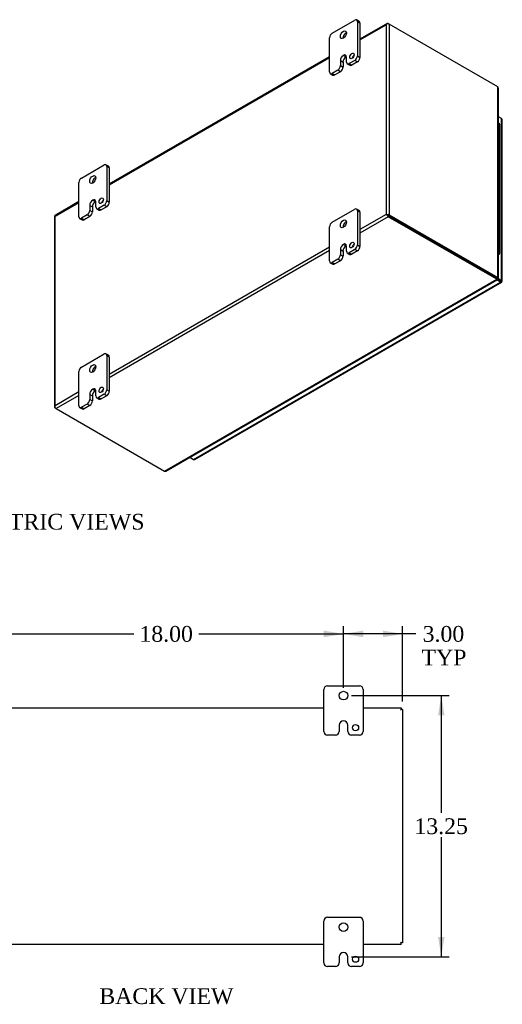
# Model space of a CAD drawing. Header units: inches. Extents: x 4 to 119, y 5 to 79.
# Tile 7 of 7: x 94 to 119, y 29 to 79. Entities that reach past the tile are written whole.
import ezdxf
from ezdxf.enums import TextEntityAlignment as Align

# ---------------------------------------------------------------- set-up
doc = ezdxf.new("R2010")
doc.units = ezdxf.units.IN
doc.header["$MEASUREMENT"] = 0
for name, color, linetype in [('COM48426', 7, 'CONTINUOUS'), ('COM71780-1', 7, 'CONTINUOUS'), ('COM71783-1', 7, 'CONTINUOUS'), ('DEFAULT', 7, 'CONTINUOUS'), ('FET07710', 7, 'CONTINUOUS')]:
    doc.layers.add(name, color=color, linetype=linetype)
doc.styles.add('SEACAD_TIMES_NEW_ROMAN', font='times.ttf')

# ---------------------------------------------------------------- blocks, each defined once
blk = doc.blocks.new('GDIMGGROUP5')
at = {"layer": 'DEFAULT', "linetype": 'Continuous'}
for points in [[(93.863, 47.835), (92.863, 47.668), (93.863, 47.501)], [(109.863, 47.835), (109.863, 47.501), (110.863, 47.668)]]:
    blk.add_hatch(color=136, dxfattribs=at).paths.add_polyline_path(points)
at = {"layer": 'DEFAULT', "color": 136, "linetype": 'Continuous'}
for p, q in [((92.863, 44.934), (92.863, 48.068)), ((110.863, 44.934), (110.863, 48.068)), ((92.863, 47.668), (100.218, 47.668)), ((103.508, 47.668), (110.863, 47.668))]:
    blk.add_line(p, q, dxfattribs=at)
at = {"layer": 'DEFAULT', "color": 136, "linetype": 'Continuous', "style": 'SEACAD_TIMES_NEW_ROMAN'}
blk.add_text('18.00', height=0.8, dxfattribs=at).set_placement((100.498, 48.068), align=Align.TOP_LEFT)
blk = doc.blocks.new('GDIMGGROUP6')
at = {"layer": 'DEFAULT', "linetype": 'Continuous'}
for points in [[(115.993, 43.534), (115.827, 44.534), (115.66, 43.534)], [(115.993, 32.284), (115.66, 32.284), (115.827, 31.284)]]:
    blk.add_hatch(color=136, dxfattribs=at).paths.add_polyline_path(points)
at = {"layer": 'DEFAULT', "color": 136, "linetype": 'Continuous'}
for p, q in [((111.263, 44.534), (116.227, 44.534)), ((115.827, 44.534), (115.827, 38.589)), ((115.827, 37.356), (115.827, 31.284)), ((111.264, 31.284), (116.227, 31.284))]:
    blk.add_line(p, q, dxfattribs=at)
at = {"layer": 'DEFAULT', "color": 136, "linetype": 'Continuous', "style": 'SEACAD_TIMES_NEW_ROMAN'}
blk.add_text('13.25', height=0.8, dxfattribs=at).set_placement((114.462, 38.309), align=Align.TOP_LEFT)
blk = doc.blocks.new('GDIMGGROUP7')
at = {"layer": 'DEFAULT', "linetype": 'Continuous'}
for points in [[(111.863, 47.835), (110.863, 47.668), (111.863, 47.501)], [(112.863, 47.835), (112.863, 47.501), (113.863, 47.668)]]:
    blk.add_hatch(color=136, dxfattribs=at).paths.add_polyline_path(points)
at = {"layer": 'DEFAULT', "color": 136, "linetype": 'Continuous'}
for p, q in [((110.863, 45.152), (110.863, 48.068)), ((113.863, 44.236), (113.863, 48.068)), ((114.543, 47.668), (110.863, 47.668))]:
    blk.add_line(p, q, dxfattribs=at)
at = {"layer": 'DEFAULT', "color": 136, "linetype": 'Continuous', "style": 'SEACAD_TIMES_NEW_ROMAN'}
for s, p in [('3.00', (114.88, 48.068)), ('TYP', (114.823, 46.868))]:
    blk.add_text(s, height=0.8, dxfattribs=at).set_placement(p, align=Align.TOP_LEFT)

msp = doc.modelspace()

# ---------------------------------------------------------------- linework, layer by layer
at = {"layer": 'COM48426', "color": 7, "linetype": 'Continuous'}
for p, q in [((113.084, 78.646), (111.698, 77.846)), ((111.698, 77.809), (113.036, 78.581)), ((113.036, 78.581), (113.036, 68.96)), ((113.066, 78.623), (113.066, 78.623)), ((113.138, 78.64), (113.189, 78.611)), ((118.693, 75.433), (113.189, 78.611)), ((113.189, 78.611), (113.189, 68.931)), ((110.152, 76.953), (98.97, 70.497)), ((98.97, 70.461), (110.152, 76.916)), ((118.693, 65.753), (118.693, 75.433)), ((118.725, 65.734), (118.725, 75.364)), ((97.424, 69.604), (96.215, 68.906)), ((96.218, 68.872), (97.424, 69.568)), ((113.036, 68.96), (111.698, 68.187)), ((113.087, 68.93), (113.036, 68.96)), ((96.187, 68.857), (96.187, 59.177)), ((96.218, 59.25), (96.218, 68.872)), ((113.138, 68.842), (111.698, 68.011)), ((113.066, 68.943), (113.138, 68.901)), ((113.066, 68.943), (113.138, 68.901)), ((113.138, 68.901), (118.642, 65.723)), ((118.642, 65.723), (113.138, 68.901)), ((118.642, 65.664), (113.138, 68.842)), ((113.189, 68.931), (118.693, 65.753)), ((110.152, 67.295), (98.97, 60.839)), ((110.152, 67.118), (98.97, 60.663)), ((101.773, 55.925), (118.642, 65.664)), ((101.849, 55.933), (118.674, 65.646)), ((118.624, 65.713), (118.675, 65.683)), ((118.642, 65.723), (118.693, 65.753)), ((118.642, 65.723), (118.642, 65.664)), ((118.676, 65.718), (118.652, 65.732)), ((118.676, 65.718), (118.652, 65.732)), ((118.653, 65.738), (118.693, 65.715)), ((118.693, 65.715), (118.676, 65.718)), ((97.424, 59.946), (96.218, 59.25)), ((97.424, 59.77), (96.269, 59.103)), ((96.197, 59.204), (96.197, 59.203)), ((96.269, 59.103), (96.218, 59.133)), ((96.269, 59.103), (101.773, 55.925)), ((93.863, 43.909), (109.863, 43.909)), ((111.863, 43.909), (113.791, 43.909)), ((113.791, 43.837), (113.755, 43.801)), ((113.791, 43.836), (113.755, 43.801)), ((113.791, 43.909), (113.791, 43.837)), ((113.863, 43.836), (113.791, 43.836)), ((113.863, 43.836), (113.863, 31.981)), ((113.791, 31.981), (113.755, 32.017)), ((113.791, 31.981), (113.755, 32.017)), ((109.863, 31.909), (93.863, 31.909)), ((113.791, 31.909), (111.863, 31.909)), ((113.863, 31.981), (113.791, 31.981)), ((113.791, 31.909), (113.791, 31.981))]:
    msp.add_line(p, q, dxfattribs=at)
for centre, start, end in [((118.632, 75.364), 0, 48.6182), ((101.803, 56.013), 251.3818, 300)]:
    msp.add_arc(centre, 0.0923, start, end, dxfattribs=at)
for centre, major_axis, ratio, start_param, end_param in [((113.112, 78.537), (0.076, 0.132), 0.577982, 1.230411, 1.570248), ((113.112, 78.537), (0.076, 0.132), 0.577982, 1.231508, 1.571345), ((113.138, 78.552), (0.054, -0.0935), 0.57735, 2.356194, 3.587154), ((113.112, 78.567), (0.108, 0), 0.57735, 0.785398, 2.016358), ((113.112, 68.916), (-0.108, 0.062), 0.000948, -1.124689, -0.784852), ((113.112, 68.916), (-0.108, 0.062), 0.000948, 0.784852, 1.124689), ((96.295, 68.857), (0.108, 0), 0.57735, 2.696031, 3.141593), ((96.269, 68.813), (0.054, -0.0935), 0.57735, 3.141593, 3.587154), ((96.295, 68.828), (-0.108, 0.062), 0.000948, 0.445015, 0.784852), ((96.295, 68.828), (-0.108, 0.062), 0.000948, -0.784852, -0.445015), ((113.112, 68.886), (0.108, 0), 0.57735, 0.785398, 2.016358), ((113.138, 68.93), (0.054, -0.0935), 0.57735, 4.266828, 5.497787), ((113.112, 68.916), (0.036, -0.0207), 0.000948, 0.785944, 2.356741), ((113.112, 68.916), (0.036, -0.0208), 0.000948, 3.926445, 5.497241), ((96.295, 59.177), (0.108, 0), 0.57735, 2.696031, 3.926991), ((96.295, 59.206), (-0.076, -0.132), 0.577982, 4.712938, 5.052774), ((96.295, 59.206), (-0.076, -0.132), 0.577982, 4.71184, 5.051677), ((96.269, 59.191), (0.054, -0.0935), 0.57735, 4.266828, 5.497787)]:
    msp.add_ellipse(centre, major_axis=major_axis, ratio=ratio, start_param=start_param, end_param=end_param, dxfattribs=at)
msp.add_open_spline([(118.642, 65.723), (118.641, 65.715), (118.641, 65.71), (118.638, 65.709)], degree=3, dxfattribs=at)
for points, knots in [([(118.642, 65.723), (118.645, 65.726), (118.648, 65.727), (118.652, 65.731), (118.653, 65.732), (118.653, 65.735), (118.652, 65.735), (118.652, 65.736)], [0, 0, 0, 0, 0.25, 0.25, 0.5, 0.5, 0.625, 0.625, 0.625, 0.625]), ([(118.642, 65.664), (118.648, 65.657), (118.655, 65.651), (118.666, 65.645), (118.671, 65.645), (118.674, 65.646)], [0, 0, 0, 0, 0.25, 0.25, 0.5, 0.5, 0.5, 0.5]), ([(118.693, 65.753), (118.703, 65.751), (118.711, 65.748), (118.722, 65.742), (118.725, 65.738), (118.725, 65.73), (118.722, 65.726), (118.711, 65.719), (118.703, 65.716), (118.693, 65.715)], [0, 0, 0, 0, 0.25, 0.25, 0.5, 0.5, 0.75, 0.75, 1, 1, 1, 1])]:
    msp.add_open_spline(points, degree=3, knots=knots, dxfattribs=at)
at = {"layer": 'COM71780-1', "color": 7, "linetype": 'Continuous'}
for p, q in [((118.886, 73.824), (118.725, 73.917)), ((118.886, 65.609), (118.886, 73.824)), ((118.918, 65.565), (118.918, 73.78)), ((103.248, 56.521), (118.835, 65.521)), ((103.302, 56.516), (118.889, 65.515)), ((118.349, 65.892), (118.349, 65.892)), ((118.377, 65.876), (118.377, 65.876)), ((118.835, 65.521), (118.646, 65.63)), ((118.677, 65.671), (118.835, 65.58)), ((118.835, 65.58), (118.677, 65.67)), ((118.699, 65.717), (118.886, 65.609)), ((118.835, 65.58), (118.835, 65.58)), ((118.835, 65.58), (118.835, 65.58)), ((118.835, 65.58), (118.886, 65.55)), ((118.907, 65.538), (118.835, 65.58)), ((118.907, 65.538), (118.835, 65.58)), ((103.058, 56.631), (103.248, 56.521))]:
    msp.add_line(p, q, dxfattribs=at)
for centre, major_axis, ratio, start_param, end_param in [((118.81, 73.78), (-0.108, 0), 0.57735, 3.141593, 3.926991), ((118.81, 65.594), (-0.036, 0.0207), 0.000948, 2.356741, 3.927537), ((118.81, 65.594), (-0.036, 0.0208), 0.000948, 2.355648, 3.926445), ((118.835, 65.609), (-0.054, 0.0935), 0.57735, 2.356194, 3.587154), ((118.81, 65.565), (-0.108, 0), 0.57735, 2.696031, 3.926991), ((118.81, 65.594), (0.108, -0.062), 0.000948, -0.784852, -0.445015), ((118.81, 65.594), (0.108, -0.062), 0.000948, 0.445015, 0.784852), ((103.248, 56.61), (-0.054, 0.0935), 0.57735, 2.356194, 3.141593)]:
    msp.add_ellipse(centre, major_axis=major_axis, ratio=ratio, start_param=start_param, end_param=end_param, dxfattribs=at)
at = {"layer": 'COM71783-1', "color": 7, "linetype": 'Continuous'}
for p, q in [((118.794, 72.701), (118.794, 73.518)), ((118.794, 71.885), (118.794, 72.701)), ((118.794, 71.068), (118.794, 71.886)), ((118.794, 70.252), (118.794, 71.068)), ((118.794, 69.435), (118.794, 70.253)), ((118.794, 68.619), (118.794, 69.435)), ((118.794, 67.803), (118.794, 68.62)), ((118.794, 66.986), (118.794, 67.802)), ((118.727, 66.986), (118.727, 66.999))]:
    msp.add_line(p, q, dxfattribs=at)
for centre, major_axis, start_param, end_param in [((118.677, 73.518), (0.117, 0), 0, 1.149036), ((118.677, 72.701), (0.117, 0), 0, 1.149036), ((118.677, 72.701), (-0.117, 0), 3.141593, 4.290629), ((118.677, 71.886), (0.117, 0), 0, 1.149036), ((118.677, 71.885), (-0.117, 0), 3.141593, 4.290629), ((118.677, 71.068), (0.117, 0), 0, 1.149036), ((118.677, 71.068), (-0.117, 0), 3.141593, 4.290629), ((118.677, 70.253), (0.117, 0), 0, 1.149036), ((118.677, 70.252), (-0.117, 0), 3.141593, 4.290629), ((118.677, 69.435), (0.117, 0), 0, 1.149036), ((118.677, 69.435), (-0.117, 0), 3.141593, 4.290629), ((118.677, 68.62), (0.117, 0), 0, 1.149036), ((118.677, 68.619), (-0.117, 0), 3.141593, 4.290629), ((118.677, 67.803), (0.117, 0), 0, 1.149036), ((118.677, 67.802), (-0.117, 0), 3.141593, 4.290629), ((118.677, 66.986), (-0.117, 0), 1.992556, 4.290629), ((118.677, 66.986), (-0.055, 0), 2.627695, 3.655491), ((118.677, 66.986), (-0.05, 0), 2.850457, 3.432728)]:
    msp.add_ellipse(centre, major_axis=major_axis, ratio=0.57735, start_param=start_param, end_param=end_param, dxfattribs=at)
at = {"layer": 'FET07710', "color": 7, "linetype": 'Continuous'}
for p, q in [((110.284, 78.152), (111.433, 78.816)), ((111.659, 78.749), (111.527, 78.825)), ((111.566, 78.739), (111.566, 77.004)), ((111.698, 78.663), (111.566, 78.739)), ((111.698, 78.663), (111.698, 76.928)), ((110.152, 76.187), (110.152, 77.923)), ((110.859, 77.029), (110.859, 77.029)), ((110.859, 77.029), (110.991, 76.953)), ((110.859, 77.029), (110.991, 76.953)), ((111.566, 77.004), (111.698, 76.928)), ((110.705, 76.762), (110.705, 76.507)), ((110.705, 76.762), (110.837, 76.686)), ((110.705, 76.507), (110.837, 76.43)), ((110.837, 76.686), (110.837, 76.43)), ((110.991, 76.953), (110.991, 76.953)), ((111.013, 76.685), (111.013, 76.94)), ((111.052, 76.599), (111.184, 76.523)), ((111.433, 76.774), (111.146, 76.608)), ((111.146, 76.608), (111.278, 76.532)), ((111.566, 76.698), (111.278, 76.532)), ((111.566, 76.698), (111.433, 76.774)), ((110.191, 76.102), (110.323, 76.025)), ((110.572, 76.277), (110.284, 76.111)), ((110.284, 76.111), (110.417, 76.035)), ((110.704, 76.201), (110.417, 76.035)), ((110.704, 76.201), (110.572, 76.277)), ((97.556, 70.804), (98.705, 71.467)), ((98.931, 71.4), (98.799, 71.476)), ((98.838, 71.391), (98.838, 69.655)), ((98.97, 71.314), (98.838, 71.391)), ((98.97, 71.314), (98.97, 69.579)), ((97.424, 68.839), (97.424, 70.574)), ((98.131, 69.681), (98.131, 69.68)), ((98.131, 69.681), (98.264, 69.604)), ((98.131, 69.68), (98.263, 69.604)), ((98.264, 69.604), (98.263, 69.604)), ((98.285, 69.336), (98.285, 69.592)), ((98.838, 69.655), (98.97, 69.579)), ((97.977, 69.413), (97.977, 69.158)), ((97.977, 69.413), (98.109, 69.337)), ((97.977, 69.158), (98.109, 69.082)), ((98.109, 69.337), (98.109, 69.082)), ((98.324, 69.251), (98.457, 69.174)), ((98.705, 69.426), (98.418, 69.26)), ((98.418, 69.26), (98.55, 69.184)), ((98.838, 69.35), (98.55, 69.184)), ((98.838, 69.35), (98.705, 69.426)), ((110.284, 68.558), (111.433, 69.222)), ((111.659, 69.155), (111.527, 69.231)), ((111.566, 69.145), (111.566, 67.41)), ((111.698, 69.069), (111.566, 69.145)), ((111.698, 69.069), (111.698, 67.334)), ((97.463, 68.753), (97.595, 68.677)), ((97.844, 68.929), (97.556, 68.762)), ((97.556, 68.762), (97.689, 68.686)), ((97.976, 68.852), (97.689, 68.686)), ((97.976, 68.852), (97.844, 68.929)), ((110.152, 66.594), (110.152, 68.329)), ((110.705, 67.168), (110.705, 66.913)), ((110.705, 67.168), (110.837, 67.092)), ((110.837, 67.092), (110.837, 66.837)), ((110.859, 67.435), (110.859, 67.435)), ((110.859, 67.435), (110.991, 67.359)), ((110.859, 67.435), (110.991, 67.359)), ((110.991, 67.359), (110.991, 67.359)), ((111.013, 67.091), (111.013, 67.346)), ((111.052, 67.005), (111.184, 66.929)), ((111.433, 67.18), (111.146, 67.015)), ((111.146, 67.015), (111.278, 66.938)), ((111.566, 67.104), (111.278, 66.938)), ((111.566, 67.104), (111.433, 67.18)), ((111.566, 67.41), (111.698, 67.334)), ((110.191, 66.508), (110.323, 66.431)), ((110.572, 66.683), (110.284, 66.517)), ((110.284, 66.517), (110.417, 66.441)), ((110.704, 66.607), (110.417, 66.441)), ((110.704, 66.607), (110.572, 66.683)), ((110.705, 66.913), (110.837, 66.837)), ((97.556, 61.21), (98.705, 61.873)), ((98.931, 61.806), (98.799, 61.883)), ((98.838, 61.797), (98.838, 60.062)), ((98.97, 61.72), (98.838, 61.797)), ((98.97, 61.72), (98.97, 59.985)), ((97.424, 59.245), (97.424, 60.98)), ((98.131, 60.087), (98.131, 60.087)), ((98.131, 60.087), (98.264, 60.01)), ((98.131, 60.087), (98.263, 60.01)), ((98.264, 60.01), (98.263, 60.01)), ((98.285, 59.743), (98.285, 59.998)), ((98.838, 60.062), (98.97, 59.985)), ((97.977, 59.82), (97.977, 59.564)), ((97.977, 59.82), (98.109, 59.743)), ((97.977, 59.564), (98.109, 59.488)), ((98.109, 59.743), (98.109, 59.488)), ((98.324, 59.657), (98.457, 59.58)), ((98.705, 59.832), (98.418, 59.666)), ((98.418, 59.666), (98.55, 59.59)), ((98.838, 59.756), (98.55, 59.59)), ((98.838, 59.756), (98.705, 59.832)), ((97.463, 59.159), (97.595, 59.083)), ((97.844, 59.335), (97.556, 59.169)), ((97.556, 59.169), (97.689, 59.092)), ((97.976, 59.258), (97.689, 59.092)), ((97.976, 59.258), (97.844, 59.335)), ((110.051, 45.034), (111.676, 45.034)), ((109.863, 42.721), (109.863, 44.846)), ((111.863, 44.846), (111.863, 42.721)), ((110.645, 43.034), (110.645, 42.721)), ((110.864, 43.252), (110.863, 43.252)), ((111.082, 42.721), (111.082, 43.034)), ((110.458, 42.534), (110.051, 42.534)), ((111.676, 42.534), (111.269, 42.534)), ((109.863, 30.971), (109.863, 33.096)), ((110.051, 33.284), (111.676, 33.284)), ((111.863, 33.096), (111.863, 30.971)), ((110.864, 31.502), (110.863, 31.502)), ((110.645, 31.284), (110.645, 30.971)), ((111.082, 30.971), (111.082, 31.284)), ((110.458, 30.784), (110.051, 30.784)), ((111.676, 30.784), (111.269, 30.784))]:
    msp.add_line(p, q, dxfattribs=at)
for centre, radius in [((110.863, 44.534), 0.219), ((111.473, 42.909), 0.156), ((110.863, 32.784), 0.219), ((111.473, 31.159), 0.156)]:
    msp.add_circle(centre, radius, dxfattribs=at)
for centre, radius, start, end in [((110.051, 44.846), 0.188, 90, 180), ((111.676, 44.846), 0.187, 0, 90), ((110.863, 43.034), 0.218, 90, 180), ((110.864, 43.034), 0.218, 0, 90), ((110.051, 42.721), 0.188, 180, 270), ((110.458, 42.721), 0.188, 270, 0), ((111.269, 42.721), 0.188, 180, 270), ((111.676, 42.721), 0.188, 270, 0), ((110.051, 33.096), 0.188, 90, 180), ((111.676, 33.096), 0.187, 0, 90), ((110.863, 31.284), 0.218, 90, 180), ((110.864, 31.284), 0.218, 0, 90), ((110.051, 30.971), 0.188, 180, 270), ((110.458, 30.971), 0.188, 270, 0), ((111.269, 30.971), 0.188, 180, 270), ((111.676, 30.971), 0.188, 270, 0)]:
    msp.add_arc(centre, radius, start, end, dxfattribs=at)
for centre, major_axis, start_param, end_param in [((111.433, 78.662), (-0.094, -0.162), 2.356194, 3.926991), ((111.566, 78.586), (-0.094, -0.162), 2.356194, 3.141593), ((110.284, 77.999), (0.094, 0.162), 0.785398, 2.356194), ((110.991, 77.999), (0.109, 0.189), 0.649107, 2.492486), ((110.859, 76.851), (0.109, 0.189), 0.785398, 2.356194), ((110.859, 76.851), (-0.109, -0.189), 2.356194, 3.926991), ((110.991, 76.775), (-0.109, -0.189), 3.793313, 3.926991), ((111.422, 76.921), (0.078, 0.135), 1.008936, 2.132657), ((111.433, 76.927), (-0.094, -0.162), 0.785398, 2.356194), ((110.572, 76.43), (-0.094, -0.162), 0.785398, 2.356194), ((110.991, 76.775), (0.109, 0.189), 0.785398, 2.356194), ((111.146, 76.761), (0.094, 0.162), 2.356194, 3.926991), ((111.278, 76.685), (0.094, 0.162), 3.141593, 3.926991), ((111.566, 76.851), (0.094, 0.162), 3.926991, 5.497787), ((110.284, 76.264), (0.094, 0.162), 2.356194, 3.926991), ((110.417, 76.188), (0.094, 0.162), 3.141593, 3.926991), ((110.704, 76.354), (0.094, 0.162), 3.926991, 5.497787), ((98.705, 71.314), (-0.094, -0.162), 2.356194, 3.926991), ((98.838, 71.238), (-0.094, -0.162), 2.356194, 3.141593), ((97.556, 70.651), (0.094, 0.162), 0.785398, 2.356194), ((98.263, 70.651), (0.109, 0.189), 0.649107, 2.492486), ((98.131, 69.502), (0.109, 0.189), 0.785398, 2.356194), ((98.263, 69.426), (0.109, 0.189), 0.785398, 2.356194), ((98.131, 69.503), (-0.109, -0.189), 2.356194, 3.926991), ((98.264, 69.426), (-0.109, -0.189), 3.793313, 3.926991), ((98.694, 69.573), (0.078, 0.135), 1.008936, 2.132657), ((98.705, 69.579), (-0.094, -0.162), 0.785398, 2.356194), ((98.838, 69.503), (0.094, 0.162), 3.926991, 5.497787), ((97.844, 69.082), (-0.094, -0.162), 0.785398, 2.356194), ((97.976, 69.005), (0.094, 0.162), 3.926991, 5.497787), ((98.418, 69.413), (0.094, 0.162), 2.356194, 3.926991), ((98.55, 69.337), (0.094, 0.162), 3.141593, 3.926991), ((111.433, 69.069), (-0.094, -0.162), 2.356194, 3.926991), ((111.566, 68.992), (-0.094, -0.162), 2.356194, 3.141593), ((97.556, 68.916), (0.094, 0.162), 2.356194, 3.926991), ((97.689, 68.839), (0.094, 0.162), 3.141593, 3.926991), ((110.284, 68.405), (0.094, 0.162), 0.785398, 2.356194), ((110.991, 68.405), (0.109, 0.189), 0.649107, 2.492486), ((110.859, 67.257), (-0.109, -0.189), 2.356194, 3.926991), ((110.859, 67.257), (0.109, 0.189), 0.785398, 2.356194), ((110.991, 67.181), (0.109, 0.189), 0.785398, 2.356194), ((110.991, 67.181), (-0.109, -0.189), 3.793313, 3.926991), ((111.146, 67.168), (0.094, 0.162), 2.356194, 3.926991), ((111.422, 67.327), (0.078, 0.135), 1.008936, 2.132657), ((111.433, 67.334), (-0.094, -0.162), 0.785398, 2.356194), ((111.566, 67.257), (0.094, 0.162), 3.926991, 5.497787), ((110.284, 66.67), (0.094, 0.162), 2.356194, 3.926991), ((110.572, 66.836), (-0.094, -0.162), 0.785398, 2.356194), ((110.704, 66.76), (0.094, 0.162), 3.926991, 5.497787), ((111.278, 67.091), (0.094, 0.162), 3.141593, 3.926991), ((110.417, 66.594), (0.094, 0.162), 3.141593, 3.926991), ((98.705, 61.72), (-0.094, -0.162), 2.356194, 3.926991), ((98.838, 61.644), (-0.094, -0.162), 2.356194, 3.141593), ((97.556, 61.057), (0.094, 0.162), 0.785398, 2.356194), ((98.263, 61.057), (0.109, 0.189), 0.649107, 2.492486), ((98.131, 59.909), (0.109, 0.189), 0.785398, 2.356194), ((98.263, 59.832), (0.109, 0.189), 0.785398, 2.356194), ((98.131, 59.909), (-0.109, -0.189), 2.356194, 3.926991), ((98.264, 59.832), (-0.109, -0.189), 3.793313, 3.926991), ((98.694, 59.979), (0.078, 0.135), 1.008936, 2.132657), ((98.705, 59.985), (-0.094, -0.162), 0.785398, 2.356194), ((98.838, 59.909), (0.094, 0.162), 3.926991, 5.497787), ((97.844, 59.488), (-0.094, -0.162), 0.785398, 2.356194), ((97.976, 59.412), (0.094, 0.162), 3.926991, 5.497787), ((98.418, 59.819), (0.094, 0.162), 2.356194, 3.926991), ((98.55, 59.743), (0.094, 0.162), 3.141593, 3.926991), ((97.556, 59.322), (0.094, 0.162), 2.356194, 3.926991), ((97.689, 59.245), (0.094, 0.162), 3.141593, 3.926991)]:
    msp.add_ellipse(centre, major_axis=major_axis, ratio=0.57735, start_param=start_param, end_param=end_param, dxfattribs=at)
for centre, major_axis in [((110.859, 78.076), (0.109, 0.189)), ((111.29, 76.998), (0.078, 0.135)), ((98.131, 70.727), (0.109, 0.189)), ((98.562, 69.649), (0.078, 0.135)), ((110.859, 68.482), (0.109, 0.189)), ((111.29, 67.404), (0.078, 0.135)), ((98.131, 61.133), (0.109, 0.189)), ((98.562, 60.055), (0.078, 0.135))]:
    msp.add_ellipse(centre, major_axis=major_axis, ratio=0.57735, dxfattribs=at)

# ---------------------------------------------------------------- block references
at = {"layer": 'DEFAULT', "color": 7}
for name in ['GDIMGGROUP5', 'GDIMGGROUP7', 'GDIMGGROUP6']:
    msp.add_blockref(name, (0, 0), dxfattribs=at)

# ---------------------------------------------------------------- texts
at = {"layer": 'DEFAULT', "color": 7, "linetype": 'Continuous', "style": 'SEACAD_TIMES_NEW_ROMAN'}
for s, p in [('ISOMETRIC VIEWS', (90.117, 53.761)), ('BACK VIEW', (98.464, 29.684))]:
    msp.add_text(s, height=0.8, dxfattribs=at).set_placement(p, align=Align.TOP_LEFT)

doc.saveas('drawing.dxf')
